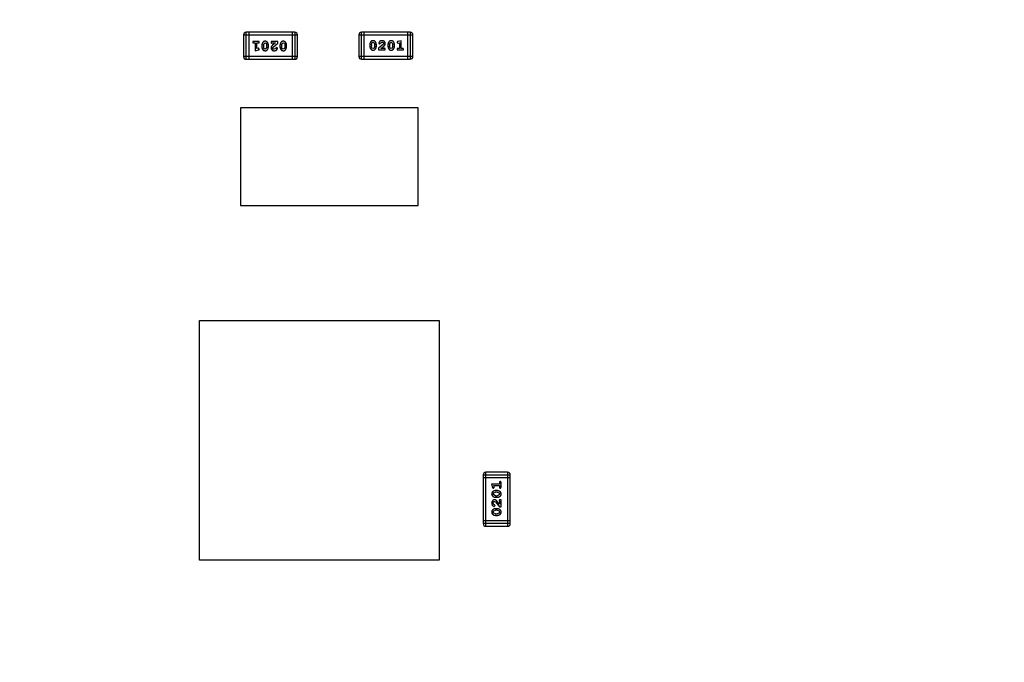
# Model space of a CAD drawing. Header units: inches. Extents: x 246 to 500, y -220 to -17.
# Tile 109 of 118: x 465.96 to 477.06, y -116.61 to -109.37. Entities that reach past the tile are written whole.
import ezdxf

# ---------------------------------------------------------------- set-up
doc = ezdxf.new("R2010")
doc.units = ezdxf.units.IN
doc.header["$LTSCALE"] = 1.21
doc.header["$MEASUREMENT"] = 0
doc.header["$PDMODE"] = 3
doc.header["$PDSIZE"] = 0.3125
doc.layers.get('0').update_dxf_attribs({"linetype": 'CONTINUOUS'})
doc.layers.get('Defpoints').update_dxf_attribs({"linetype": 'CONTINUOUS'})
doc.layers.add('DIM', color=3, linetype='CONTINUOUS')
doc.styles.get("Standard").update_dxf_attribs({"font": 'txt', "width": 0.8})
doc.dimstyles.get("Standard").update_dxf_attribs({"dimtxt": 0.15625, "dimasz": 0.1875, "dimexe": 0.125, "dimexo": 0.0625, "dimgap": 0.09, "dimtad": 0, "dimtih": 1, "dimtoh": 1, "dimzin": 4, "dimdsep": 46, "dimtxsty": 'Standard', "dimblk": '_FILLED', "dimblk1": '_FILLED', "dimblk2": '_FILLED', "dimcen": 0.09, "dimazin": 1, "dimtp": 0.01, "dimtm": 0.01, "dimtfac": 1, "dimtofl": 0, "dimtmove": 0, "dimatfit": 3, "dimldrblk": '_FILLED', "dimfxl": 1, "dimtolj": 1, "dimtzin": 4, "dimarcsym": 0})

# ---------------------------------------------------------------- blocks, each defined once
blk = doc.blocks.new('_FILLED')
at = {"color": 0, "linetype": 'ByBlock'}
blk.add_solid([(0, 0), (-1, 0.1667), (-1, -0.1667)], dxfattribs=at)
blk = doc.blocks.new('*D60')
at = {"layer": 'Defpoints', "color": 0}
for p in [(481.94, -91.858), (457.69, -127.857), (492.101, -127.857)]:
    blk.add_point(p, dxfattribs=at)
at = {"layer": 'DIM', "color": 0, "lineweight": -2}
for p, q in [((482.003, -91.858), (492.226, -91.858)), ((492.101, -93.858), (492.101, -106.834)), ((492.101, -125.857), (492.101, -112.881)), ((457.752, -127.857), (492.226, -127.857))]:
    blk.add_line(p, q, dxfattribs=at)
at = {"layer": 'DIM', "color": 0, "lineweight": -2, "xscale": 2, "yscale": 2, "zscale": 2}
for p, rotation in [((492.101, -91.858), 90), ((492.101, -127.857), 270)]:
    blk.add_blockref('_FILLED', p, dxfattribs=dict(at, rotation=rotation))
at = {"layer": 'DIM', "color": 0, "insert": (492.101, -109.857), "char_height": 2, "attachment_point": 5, "rotation": 90}
blk.add_mtext('\\A1;36.00', dxfattribs=at)

msp = doc.modelspace()

# ---------------------------------------------------------------- linework, layer by layer
at = {"color": 7, "linetype": 'Continuous'}
for p, q in [((468.485, -109.537), (468.485, -109.781)), ((468.485, -109.537), (469.095, -109.537)), ((468.516, -109.811), (468.516, -109.506)), ((469.064, -109.506), (468.516, -109.506)), ((468.546, -109.506), (468.546, -109.811)), ((469.034, -109.506), (469.034, -109.811)), ((469.064, -109.506), (469.064, -109.811)), ((469.095, -109.781), (469.095, -109.537)), ((469.785, -109.537), (469.785, -109.78)), ((469.785, -109.537), (470.395, -109.537)), ((469.816, -109.811), (469.816, -109.506)), ((470.365, -109.506), (469.816, -109.506)), ((469.846, -109.811), (469.846, -109.506)), ((470.334, -109.506), (470.334, -109.811)), ((470.365, -109.506), (470.365, -109.811)), ((470.395, -109.78), (470.395, -109.537)), ((468.653, -109.61), (468.601, -109.61)), ((468.601, -109.627), (468.619, -109.627)), ((468.619, -109.627), (468.619, -109.715)), ((468.636, -109.692), (468.636, -109.627)), ((468.636, -109.627), (468.653, -109.627)), ((468.693, -109.653), (468.693, -109.671)), ((468.71, -109.653), (468.717, -109.632)), ((468.71, -109.653), (468.71, -109.671)), ((468.717, -109.632), (468.729, -109.626)), ((468.729, -109.626), (468.742, -109.631)), ((468.742, -109.631), (468.749, -109.653)), ((468.749, -109.671), (468.749, -109.653)), ((468.767, -109.671), (468.767, -109.653)), ((468.796, -109.61), (468.796, -109.618)), ((468.874, -109.61), (468.796, -109.61)), ((468.805, -109.63), (468.811, -109.627)), ((468.811, -109.627), (468.847, -109.627)), ((468.847, -109.627), (468.813, -109.654)), ((468.819, -109.674), (468.874, -109.629)), ((468.874, -109.629), (468.874, -109.61)), ((468.897, -109.653), (468.897, -109.671)), ((468.914, -109.653), (468.922, -109.632)), ((468.914, -109.653), (468.914, -109.671)), ((468.922, -109.632), (468.934, -109.626)), ((468.934, -109.626), (468.946, -109.631)), ((468.946, -109.631), (468.954, -109.653)), ((468.954, -109.671), (468.954, -109.653)), ((468.971, -109.671), (468.971, -109.653)), ((469.909, -109.647), (469.909, -109.664)), ((469.927, -109.647), (469.934, -109.625)), ((469.927, -109.647), (469.927, -109.664)), ((469.934, -109.625), (469.946, -109.619)), ((469.946, -109.619), (469.958, -109.625)), ((469.958, -109.625), (469.966, -109.647)), ((469.966, -109.664), (469.966, -109.647)), ((469.983, -109.664), (469.983, -109.647)), ((470.062, -109.643), (470.007, -109.688)), ((470.01, -109.631), (470.019, -109.64)), ((470.019, -109.64), (470.027, -109.633)), ((470.027, -109.633), (470.032, -109.625)), ((470.032, -109.625), (470.047, -109.619)), ((470.067, -109.634), (470.062, -109.643)), ((470.114, -109.647), (470.114, -109.664)), ((470.131, -109.647), (470.138, -109.625)), ((470.131, -109.647), (470.131, -109.664)), ((470.138, -109.625), (470.151, -109.619)), ((470.151, -109.619), (470.163, -109.625)), ((470.163, -109.625), (470.17, -109.647)), ((470.17, -109.664), (470.17, -109.647)), ((470.188, -109.664), (470.188, -109.647)), ((470.216, -109.621), (470.224, -109.63)), ((470.224, -109.63), (470.229, -109.629)), ((470.262, -109.602), (470.225, -109.612)), ((470.229, -109.629), (470.244, -109.625)), ((470.244, -109.625), (470.244, -109.69)), ((470.262, -109.69), (470.262, -109.602)), ((468.619, -109.715), (468.655, -109.706)), ((468.651, -109.688), (468.636, -109.692)), ((468.656, -109.687), (468.651, -109.688)), ((468.664, -109.696), (468.656, -109.687)), ((468.717, -109.693), (468.71, -109.671)), ((468.73, -109.698), (468.717, -109.693)), ((468.742, -109.692), (468.73, -109.698)), ((468.749, -109.671), (468.742, -109.692)), ((468.814, -109.684), (468.819, -109.674)), ((468.848, -109.693), (468.833, -109.698)), ((468.853, -109.684), (468.848, -109.693)), ((468.862, -109.678), (468.853, -109.684)), ((468.87, -109.686), (468.862, -109.678)), ((468.922, -109.693), (468.914, -109.671)), ((468.934, -109.698), (468.922, -109.693)), ((468.947, -109.692), (468.934, -109.698)), ((468.954, -109.671), (468.947, -109.692)), ((469.934, -109.686), (469.927, -109.664)), ((469.946, -109.692), (469.934, -109.686)), ((469.959, -109.686), (469.946, -109.692)), ((469.966, -109.664), (469.959, -109.686)), ((470.007, -109.688), (470.007, -109.707)), ((470.007, -109.707), (470.084, -109.707)), ((470.034, -109.69), (470.067, -109.663)), ((470.07, -109.69), (470.034, -109.69)), ((470.075, -109.687), (470.07, -109.69)), ((470.084, -109.707), (470.084, -109.699)), ((470.139, -109.686), (470.131, -109.664)), ((470.151, -109.692), (470.139, -109.686)), ((470.163, -109.686), (470.151, -109.692)), ((470.17, -109.664), (470.163, -109.686)), ((470.244, -109.69), (470.227, -109.69)), ((470.227, -109.707), (470.279, -109.707)), ((470.279, -109.69), (470.262, -109.69)), ((469.095, -109.781), (468.485, -109.781)), ((468.516, -109.811), (469.064, -109.811)), ((470.395, -109.78), (469.785, -109.78)), ((469.816, -109.811), (470.365, -109.811)), ((468.453, -110.359), (468.453, -111.459)), ((470.453, -110.359), (468.453, -110.359)), ((470.453, -111.459), (470.453, -110.359)), ((468.453, -111.459), (470.453, -111.459)), ((467.99, -115.459), (467.99, -112.759)), ((467.99, -112.759), (470.69, -112.759)), ((470.69, -112.759), (470.69, -115.459)), ((471.188, -114.499), (471.188, -115.048)), ((471.188, -114.499), (471.492, -114.499)), ((471.492, -114.53), (471.188, -114.53)), ((471.218, -115.078), (471.218, -114.469)), ((471.462, -114.469), (471.218, -114.469)), ((471.462, -114.469), (471.462, -115.078)), ((471.492, -115.048), (471.492, -114.499)), ((471.372, -114.602), (471.283, -114.602)), ((471.283, -114.602), (471.293, -114.639)), ((471.302, -114.648), (471.312, -114.64)), ((471.307, -114.619), (471.372, -114.619)), ((471.311, -114.634), (471.307, -114.619)), ((471.312, -114.64), (471.311, -114.634)), ((471.372, -114.585), (471.372, -114.602)), ((471.372, -114.619), (471.372, -114.637)), ((471.389, -114.637), (471.389, -114.585)), ((471.301, -114.713), (471.306, -114.701)), ((471.307, -114.725), (471.301, -114.713)), ((471.306, -114.701), (471.328, -114.693)), ((471.328, -114.733), (471.307, -114.725)), ((471.346, -114.676), (471.328, -114.676)), ((471.346, -114.693), (471.328, -114.693)), ((471.328, -114.733), (471.346, -114.733)), ((471.328, -114.75), (471.346, -114.75)), ((471.346, -114.693), (471.367, -114.701)), ((471.368, -114.725), (471.346, -114.733)), ((471.367, -114.701), (471.373, -114.713)), ((471.373, -114.713), (471.368, -114.725)), ((471.306, -114.832), (471.301, -114.817)), ((471.315, -114.837), (471.306, -114.832)), ((471.313, -114.854), (471.321, -114.845)), ((471.315, -114.797), (471.325, -114.802)), ((471.321, -114.845), (471.315, -114.837)), ((471.325, -114.802), (471.37, -114.857)), ((471.372, -114.83), (471.344, -114.797)), ((471.368, -114.789), (471.372, -114.794)), ((471.37, -114.857), (471.389, -114.857)), ((471.372, -114.794), (471.372, -114.83)), ((471.389, -114.78), (471.381, -114.78)), ((471.389, -114.857), (471.389, -114.78)), ((471.301, -114.918), (471.306, -114.905)), ((471.307, -114.93), (471.301, -114.918)), ((471.306, -114.905), (471.328, -114.898)), ((471.328, -114.937), (471.307, -114.93)), ((471.346, -114.881), (471.328, -114.881)), ((471.346, -114.898), (471.328, -114.898)), ((471.328, -114.937), (471.346, -114.937)), ((471.328, -114.955), (471.346, -114.955)), ((471.346, -114.898), (471.367, -114.905)), ((471.368, -114.93), (471.346, -114.937)), ((471.367, -114.905), (471.373, -114.917)), ((471.373, -114.917), (471.368, -114.93)), ((471.492, -115.017), (471.188, -115.017)), ((471.492, -115.048), (471.188, -115.048)), ((471.218, -115.078), (471.462, -115.078)), ((470.69, -115.459), (467.99, -115.459))]:
    msp.add_line(p, q, dxfattribs=at)
for centre, start, end in [((468.516, -109.537), 89.9999, 179.9999), ((469.064, -109.537), 359.9999, 89.9999), ((469.816, -109.537), 89.9999, 179.9999), ((470.365, -109.537), 359.9999, 89.9999), ((468.516, -109.781), 179.9999, 269.9999), ((469.064, -109.781), 269.9999, 359.9999), ((469.816, -109.78), 179.9999, 269.9999), ((470.365, -109.78), 269.9999, 359.9999), ((471.218, -114.499), 89.9999, 179.9999), ((471.462, -114.499), 359.9999, 89.9999), ((471.218, -115.048), 179.9999, 269.9999), ((471.462, -115.048), 269.9999, 359.9999)]:
    msp.add_arc(centre, 0.0305, start, end, dxfattribs=at)
for points, knots in [([(468.601, -109.61), (468.6, -109.61), (468.599, -109.61), (468.596, -109.611), (468.595, -109.611), (468.593, -109.612), (468.592, -109.614), (468.591, -109.615), (468.59, -109.617), (468.59, -109.618), (468.59, -109.619)], [0, 0, 0, 0, 0.169012, 0.317488, 0.445429, 0.560977, 0.67065, 0.776666, 0.88492, 1, 1, 1, 1]), ([(468.59, -109.619), (468.59, -109.619), (468.59, -109.62), (468.591, -109.622), (468.592, -109.624), (468.593, -109.625), (468.595, -109.626), (468.596, -109.627), (468.599, -109.627), (468.6, -109.627), (468.601, -109.627)], [0, 0, 0, 0, 0.11517, 0.223509, 0.328254, 0.438012, 0.553651, 0.682263, 0.830856, 1, 1, 1, 1]), ([(468.664, -109.619), (468.664, -109.618), (468.664, -109.617), (468.664, -109.615), (468.663, -109.614), (468.662, -109.612), (468.66, -109.611), (468.658, -109.611), (468.656, -109.61), (468.654, -109.61), (468.653, -109.61)], [0, 0, 0, 0, 0.115051, 0.223278, 0.329269, 0.437893, 0.554681, 0.682591, 0.83103, 1, 1, 1, 1]), ([(468.653, -109.627), (468.654, -109.627), (468.656, -109.627), (468.658, -109.627), (468.66, -109.626), (468.662, -109.625), (468.663, -109.624), (468.664, -109.622), (468.664, -109.62), (468.664, -109.619), (468.664, -109.619)], [0, 0, 0, 0, 0.169102, 0.317658, 0.446239, 0.563118, 0.671828, 0.776546, 0.884858, 1, 1, 1, 1]), ([(468.73, -109.608), (468.728, -109.609), (468.725, -109.609), (468.721, -109.609), (468.717, -109.61), (468.714, -109.612), (468.71, -109.614), (468.707, -109.617), (468.705, -109.619), (468.702, -109.623), (468.7, -109.626), (468.698, -109.63), (468.696, -109.634), (468.695, -109.638), (468.694, -109.641), (468.693, -109.645), (468.693, -109.649), (468.693, -109.652), (468.693, -109.653)], [0, 0, 0, 0, 0.067217, 0.131051, 0.19272, 0.252824, 0.312745, 0.373449, 0.436041, 0.501494, 0.567761, 0.632087, 0.695096, 0.757109, 0.817993, 0.878657, 0.939311, 1, 1, 1, 1]), ([(468.767, -109.653), (468.767, -109.652), (468.767, -109.65), (468.766, -109.647), (468.766, -109.644), (468.765, -109.64), (468.764, -109.637), (468.763, -109.634), (468.762, -109.631), (468.76, -109.629), (468.759, -109.626), (468.757, -109.623), (468.755, -109.621), (468.754, -109.619), (468.752, -109.617), (468.75, -109.615), (468.749, -109.614), (468.746, -109.612), (468.743, -109.611), (468.739, -109.609), (468.734, -109.609), (468.731, -109.609), (468.73, -109.608)], [0, 0, 0, 0, 0.049886, 0.09882, 0.148132, 0.19689, 0.246038, 0.295176, 0.345305, 0.395692, 0.445312, 0.491875, 0.535813, 0.577009, 0.616081, 0.652689, 0.687585, 0.720206, 0.785062, 0.85223, 0.923759, 1, 1, 1, 1]), ([(468.796, -109.618), (468.796, -109.619), (468.797, -109.621), (468.797, -109.624), (468.798, -109.626), (468.799, -109.628), (468.8, -109.629), (468.802, -109.63), (468.803, -109.63), (468.804, -109.63), (468.805, -109.63)], [0, 0, 0, 0, 0.1844, 0.34094, 0.473574, 0.586824, 0.690029, 0.789175, 0.890445, 1, 1, 1, 1]), ([(468.813, -109.654), (468.812, -109.655), (468.811, -109.657), (468.808, -109.659), (468.806, -109.661), (468.804, -109.663), (468.803, -109.665), (468.801, -109.667), (468.8, -109.668), (468.799, -109.67), (468.798, -109.673), (468.797, -109.676), (468.797, -109.679), (468.796, -109.682), (468.796, -109.683)], [0, 0, 0, 0, 0.103002, 0.197728, 0.285279, 0.365235, 0.437224, 0.502446, 0.560545, 0.611446, 0.707576, 0.80349, 0.900532, 1, 1, 1, 1]), ([(468.934, -109.608), (468.933, -109.609), (468.93, -109.609), (468.926, -109.609), (468.922, -109.61), (468.918, -109.612), (468.915, -109.614), (468.912, -109.617), (468.909, -109.619), (468.907, -109.623), (468.904, -109.626), (468.902, -109.63), (468.901, -109.634), (468.899, -109.638), (468.898, -109.641), (468.898, -109.645), (468.897, -109.649), (468.897, -109.652), (468.897, -109.653)], [0, 0, 0, 0, 0.067217, 0.131051, 0.19272, 0.252824, 0.312745, 0.373449, 0.436041, 0.501494, 0.567761, 0.632087, 0.695096, 0.757109, 0.817993, 0.878657, 0.939311, 1, 1, 1, 1]), ([(468.971, -109.653), (468.971, -109.652), (468.971, -109.65), (468.971, -109.647), (468.97, -109.644), (468.97, -109.64), (468.969, -109.637), (468.968, -109.634), (468.966, -109.631), (468.965, -109.629), (468.963, -109.626), (468.962, -109.623), (468.96, -109.621), (468.958, -109.619), (468.957, -109.617), (468.955, -109.615), (468.953, -109.614), (468.951, -109.612), (468.948, -109.611), (468.943, -109.609), (468.939, -109.609), (468.936, -109.609), (468.934, -109.608)], [0, 0, 0, 0, 0.049886, 0.09882, 0.148132, 0.19689, 0.246038, 0.295176, 0.345305, 0.395692, 0.445312, 0.491875, 0.535813, 0.577009, 0.616081, 0.652689, 0.687585, 0.720206, 0.785062, 0.85223, 0.923759, 1, 1, 1, 1]), ([(469.946, -109.602), (469.945, -109.602), (469.942, -109.602), (469.938, -109.603), (469.934, -109.604), (469.93, -109.605), (469.927, -109.608), (469.924, -109.61), (469.921, -109.613), (469.919, -109.616), (469.917, -109.62), (469.915, -109.624), (469.913, -109.627), (469.912, -109.631), (469.911, -109.635), (469.91, -109.639), (469.909, -109.643), (469.909, -109.645), (469.909, -109.647)], [0, 0, 0, 0, 0.06692, 0.130834, 0.19258, 0.252759, 0.312631, 0.373411, 0.436359, 0.501894, 0.568244, 0.632472, 0.69556, 0.757163, 0.818592, 0.878885, 0.939235, 1, 1, 1, 1]), ([(469.983, -109.647), (469.983, -109.645), (469.983, -109.643), (469.983, -109.64), (469.982, -109.637), (469.982, -109.634), (469.981, -109.631), (469.98, -109.628), (469.978, -109.625), (469.977, -109.622), (469.975, -109.619), (469.974, -109.617), (469.972, -109.614), (469.97, -109.612), (469.969, -109.61), (469.967, -109.609), (469.965, -109.607), (469.963, -109.606), (469.96, -109.604), (469.955, -109.603), (469.951, -109.602), (469.948, -109.602), (469.946, -109.602)], [0, 0, 0, 0, 0.049855, 0.099516, 0.148482, 0.19758, 0.246804, 0.296268, 0.346517, 0.397047, 0.446826, 0.49336, 0.537801, 0.579207, 0.617974, 0.654833, 0.689171, 0.722088, 0.786392, 0.853518, 0.924186, 1, 1, 1, 1]), ([(470.047, -109.602), (470.046, -109.602), (470.042, -109.602), (470.037, -109.603), (470.033, -109.604), (470.028, -109.606), (470.024, -109.609), (470.02, -109.612), (470.017, -109.615), (470.015, -109.619), (470.013, -109.622), (470.011, -109.625), (470.01, -109.628), (470.01, -109.63), (470.01, -109.631)], [0, 0, 0, 0, 0.098286, 0.193983, 0.289056, 0.384352, 0.477435, 0.566197, 0.652355, 0.737986, 0.818188, 0.887401, 0.94802, 1, 1, 1, 1]), ([(470.084, -109.635), (470.084, -109.634), (470.084, -109.631), (470.083, -109.628), (470.083, -109.625), (470.081, -109.622), (470.08, -109.619), (470.078, -109.617), (470.076, -109.614), (470.074, -109.611), (470.071, -109.609), (470.068, -109.607), (470.065, -109.606), (470.062, -109.604), (470.059, -109.603), (470.055, -109.602), (470.051, -109.602), (470.049, -109.602), (470.047, -109.602)], [0, 0, 0, 0, 0.060981, 0.120256, 0.178148, 0.236115, 0.293993, 0.352864, 0.413358, 0.476056, 0.539296, 0.602396, 0.665116, 0.728325, 0.792919, 0.859317, 0.928302, 1, 1, 1, 1]), ([(470.047, -109.619), (470.049, -109.619), (470.051, -109.619), (470.055, -109.62), (470.058, -109.622), (470.061, -109.624), (470.064, -109.626), (470.065, -109.628), (470.066, -109.631), (470.067, -109.633), (470.067, -109.634)], [0, 0, 0, 0, 0.156344, 0.299348, 0.4327, 0.561, 0.682299, 0.791883, 0.89611, 1, 1, 1, 1]), ([(470.067, -109.663), (470.068, -109.662), (470.07, -109.661), (470.072, -109.659), (470.074, -109.656), (470.076, -109.654), (470.078, -109.653), (470.079, -109.651), (470.08, -109.649), (470.081, -109.647), (470.082, -109.645), (470.083, -109.641), (470.084, -109.638), (470.084, -109.636), (470.084, -109.635)], [0, 0, 0, 0, 0.103002, 0.197728, 0.285279, 0.365235, 0.437224, 0.502446, 0.560545, 0.611446, 0.707576, 0.80349, 0.900532, 1, 1, 1, 1]), ([(470.151, -109.602), (470.149, -109.602), (470.146, -109.602), (470.142, -109.603), (470.138, -109.604), (470.135, -109.605), (470.132, -109.608), (470.129, -109.61), (470.126, -109.613), (470.123, -109.616), (470.121, -109.62), (470.119, -109.624), (470.118, -109.627), (470.116, -109.631), (470.115, -109.635), (470.114, -109.639), (470.114, -109.643), (470.114, -109.645), (470.114, -109.647)], [0, 0, 0, 0, 0.06692, 0.130834, 0.19258, 0.252759, 0.312631, 0.373411, 0.436359, 0.501894, 0.568244, 0.632472, 0.69556, 0.757163, 0.818592, 0.878885, 0.939235, 1, 1, 1, 1]), ([(470.188, -109.647), (470.188, -109.645), (470.188, -109.643), (470.187, -109.64), (470.187, -109.637), (470.186, -109.634), (470.185, -109.631), (470.184, -109.628), (470.183, -109.625), (470.181, -109.622), (470.18, -109.619), (470.178, -109.617), (470.176, -109.614), (470.175, -109.612), (470.173, -109.61), (470.171, -109.609), (470.17, -109.607), (470.167, -109.606), (470.164, -109.604), (470.16, -109.603), (470.155, -109.602), (470.152, -109.602), (470.151, -109.602)], [0, 0, 0, 0, 0.049855, 0.099516, 0.148482, 0.19758, 0.246804, 0.296268, 0.346517, 0.397047, 0.446826, 0.49336, 0.537801, 0.579207, 0.617974, 0.654833, 0.689171, 0.722088, 0.786392, 0.853518, 0.924186, 1, 1, 1, 1]), ([(470.225, -109.612), (470.224, -109.612), (470.223, -109.613), (470.221, -109.613), (470.219, -109.614), (470.218, -109.615), (470.217, -109.617), (470.216, -109.618), (470.216, -109.619), (470.216, -109.62), (470.216, -109.621)], [0, 0, 0, 0, 0.187321, 0.344927, 0.475328, 0.579604, 0.674244, 0.773631, 0.882025, 1, 1, 1, 1]), ([(468.655, -109.706), (468.656, -109.705), (468.658, -109.705), (468.66, -109.704), (468.661, -109.703), (468.663, -109.702), (468.663, -109.701), (468.664, -109.7), (468.664, -109.698), (468.664, -109.697), (468.664, -109.696)], [0, 0, 0, 0, 0.187321, 0.344927, 0.475328, 0.579604, 0.674244, 0.773631, 0.882025, 1, 1, 1, 1]), ([(468.693, -109.671), (468.693, -109.672), (468.693, -109.674), (468.693, -109.677), (468.694, -109.68), (468.694, -109.683), (468.695, -109.687), (468.696, -109.69), (468.698, -109.693), (468.699, -109.695), (468.701, -109.698), (468.702, -109.701), (468.704, -109.703), (468.706, -109.705), (468.707, -109.707), (468.709, -109.709), (468.711, -109.71), (468.713, -109.712), (468.716, -109.713), (468.72, -109.714), (468.725, -109.715), (468.728, -109.715), (468.73, -109.715)], [0, 0, 0, 0, 0.049855, 0.099516, 0.148482, 0.19758, 0.246804, 0.296268, 0.346517, 0.397047, 0.446826, 0.49336, 0.537801, 0.579207, 0.617974, 0.654833, 0.689171, 0.722088, 0.786392, 0.853518, 0.924186, 1, 1, 1, 1]), ([(468.73, -109.715), (468.731, -109.715), (468.734, -109.715), (468.738, -109.715), (468.742, -109.713), (468.746, -109.712), (468.749, -109.71), (468.752, -109.707), (468.755, -109.704), (468.757, -109.701), (468.759, -109.697), (468.761, -109.694), (468.763, -109.69), (468.764, -109.686), (468.765, -109.682), (468.766, -109.679), (468.766, -109.675), (468.767, -109.672), (468.767, -109.671)], [0, 0, 0, 0, 0.06692, 0.130834, 0.19258, 0.252759, 0.312631, 0.373411, 0.436359, 0.501894, 0.568244, 0.632472, 0.69556, 0.757163, 0.818592, 0.878885, 0.939235, 1, 1, 1, 1]), ([(468.796, -109.683), (468.796, -109.684), (468.797, -109.686), (468.797, -109.689), (468.798, -109.692), (468.799, -109.695), (468.8, -109.698), (468.802, -109.701), (468.804, -109.703), (468.807, -109.706), (468.809, -109.708), (468.812, -109.71), (468.815, -109.712), (468.818, -109.713), (468.822, -109.714), (468.825, -109.715), (468.829, -109.715), (468.832, -109.715), (468.833, -109.715)], [0, 0, 0, 0, 0.060981, 0.120256, 0.178148, 0.236115, 0.293993, 0.352864, 0.413358, 0.476056, 0.539296, 0.602396, 0.665116, 0.728325, 0.792919, 0.859317, 0.928302, 1, 1, 1, 1]), ([(468.833, -109.698), (468.832, -109.698), (468.829, -109.698), (468.825, -109.697), (468.822, -109.696), (468.819, -109.694), (468.817, -109.692), (468.815, -109.689), (468.814, -109.686), (468.814, -109.685), (468.814, -109.684)], [0, 0, 0, 0, 0.156344, 0.299348, 0.4327, 0.561, 0.682299, 0.791883, 0.89611, 1, 1, 1, 1]), ([(468.833, -109.715), (468.835, -109.715), (468.838, -109.715), (468.843, -109.714), (468.848, -109.713), (468.852, -109.711), (468.856, -109.709), (468.86, -109.706), (468.863, -109.702), (468.866, -109.699), (468.868, -109.695), (468.869, -109.692), (468.87, -109.689), (468.87, -109.687), (468.87, -109.686)], [0, 0, 0, 0, 0.098286, 0.193983, 0.289056, 0.384352, 0.477435, 0.566197, 0.652355, 0.737986, 0.818188, 0.887401, 0.94802, 1, 1, 1, 1]), ([(468.897, -109.671), (468.897, -109.672), (468.897, -109.674), (468.897, -109.677), (468.898, -109.68), (468.899, -109.683), (468.9, -109.687), (468.901, -109.69), (468.902, -109.693), (468.904, -109.695), (468.905, -109.698), (468.907, -109.701), (468.908, -109.703), (468.91, -109.705), (468.912, -109.707), (468.913, -109.709), (468.915, -109.71), (468.918, -109.712), (468.921, -109.713), (468.925, -109.714), (468.929, -109.715), (468.933, -109.715), (468.934, -109.715)], [0, 0, 0, 0, 0.049855, 0.099516, 0.148482, 0.19758, 0.246804, 0.296268, 0.346517, 0.397047, 0.446826, 0.49336, 0.537801, 0.579207, 0.617974, 0.654833, 0.689171, 0.722088, 0.786392, 0.853518, 0.924186, 1, 1, 1, 1]), ([(468.934, -109.715), (468.936, -109.715), (468.939, -109.715), (468.943, -109.715), (468.946, -109.713), (468.95, -109.712), (468.953, -109.71), (468.956, -109.707), (468.959, -109.704), (468.962, -109.701), (468.964, -109.697), (468.966, -109.694), (468.967, -109.69), (468.969, -109.686), (468.97, -109.682), (468.971, -109.679), (468.971, -109.675), (468.971, -109.672), (468.971, -109.671)], [0, 0, 0, 0, 0.06692, 0.130834, 0.19258, 0.252759, 0.312631, 0.373411, 0.436359, 0.501894, 0.568244, 0.632472, 0.69556, 0.757163, 0.818592, 0.878885, 0.939235, 1, 1, 1, 1]), ([(469.909, -109.664), (469.909, -109.665), (469.909, -109.667), (469.91, -109.671), (469.91, -109.674), (469.911, -109.677), (469.912, -109.68), (469.913, -109.683), (469.914, -109.686), (469.916, -109.689), (469.917, -109.692), (469.919, -109.694), (469.92, -109.696), (469.922, -109.698), (469.924, -109.7), (469.925, -109.702), (469.927, -109.703), (469.93, -109.705), (469.933, -109.707), (469.937, -109.708), (469.942, -109.709), (469.945, -109.709), (469.946, -109.709)], [0, 0, 0, 0, 0.049886, 0.09882, 0.148132, 0.19689, 0.246038, 0.295176, 0.345305, 0.395692, 0.445312, 0.491875, 0.535813, 0.577009, 0.616081, 0.652689, 0.687585, 0.720206, 0.785062, 0.85223, 0.923759, 1, 1, 1, 1]), ([(469.946, -109.709), (469.948, -109.709), (469.951, -109.709), (469.955, -109.708), (469.959, -109.707), (469.962, -109.705), (469.965, -109.703), (469.968, -109.701), (469.971, -109.698), (469.974, -109.694), (469.976, -109.691), (469.978, -109.687), (469.98, -109.684), (469.981, -109.68), (469.982, -109.676), (469.983, -109.672), (469.983, -109.668), (469.983, -109.666), (469.983, -109.664)], [0, 0, 0, 0, 0.067217, 0.131051, 0.19272, 0.252824, 0.312745, 0.373449, 0.436041, 0.501494, 0.567761, 0.632087, 0.695096, 0.757109, 0.817993, 0.878657, 0.939311, 1, 1, 1, 1]), ([(470.084, -109.699), (470.084, -109.698), (470.084, -109.696), (470.083, -109.694), (470.083, -109.691), (470.082, -109.69), (470.08, -109.688), (470.079, -109.688), (470.077, -109.687), (470.076, -109.687), (470.075, -109.687)], [0, 0, 0, 0, 0.1844, 0.34094, 0.473574, 0.586824, 0.690029, 0.789175, 0.890445, 1, 1, 1, 1]), ([(470.114, -109.664), (470.114, -109.665), (470.114, -109.667), (470.114, -109.671), (470.115, -109.674), (470.115, -109.677), (470.116, -109.68), (470.117, -109.683), (470.119, -109.686), (470.12, -109.689), (470.122, -109.692), (470.123, -109.694), (470.125, -109.696), (470.127, -109.698), (470.128, -109.7), (470.13, -109.702), (470.132, -109.703), (470.134, -109.705), (470.137, -109.707), (470.141, -109.708), (470.146, -109.709), (470.149, -109.709), (470.151, -109.709)], [0, 0, 0, 0, 0.049886, 0.09882, 0.148132, 0.19689, 0.246038, 0.295176, 0.345305, 0.395692, 0.445312, 0.491875, 0.535813, 0.577009, 0.616081, 0.652689, 0.687585, 0.720206, 0.785062, 0.85223, 0.923759, 1, 1, 1, 1]), ([(470.151, -109.709), (470.152, -109.709), (470.155, -109.709), (470.159, -109.708), (470.163, -109.707), (470.167, -109.705), (470.17, -109.703), (470.173, -109.701), (470.176, -109.698), (470.178, -109.694), (470.18, -109.691), (470.182, -109.687), (470.184, -109.684), (470.185, -109.68), (470.186, -109.676), (470.187, -109.672), (470.188, -109.668), (470.188, -109.666), (470.188, -109.664)], [0, 0, 0, 0, 0.067217, 0.131051, 0.19272, 0.252824, 0.312745, 0.373449, 0.436041, 0.501494, 0.567761, 0.632087, 0.695096, 0.757109, 0.817993, 0.878657, 0.939311, 1, 1, 1, 1]), ([(470.227, -109.69), (470.226, -109.69), (470.225, -109.69), (470.222, -109.691), (470.22, -109.691), (470.219, -109.692), (470.218, -109.694), (470.217, -109.695), (470.216, -109.697), (470.216, -109.698), (470.216, -109.699)], [0, 0, 0, 0, 0.169102, 0.317658, 0.446239, 0.563118, 0.671828, 0.776546, 0.884858, 1, 1, 1, 1]), ([(470.216, -109.699), (470.216, -109.699), (470.216, -109.7), (470.217, -109.702), (470.218, -109.704), (470.219, -109.705), (470.22, -109.706), (470.222, -109.707), (470.225, -109.707), (470.226, -109.707), (470.227, -109.707)], [0, 0, 0, 0, 0.115051, 0.223278, 0.329269, 0.437893, 0.554681, 0.682591, 0.83103, 1, 1, 1, 1]), ([(470.29, -109.699), (470.29, -109.698), (470.29, -109.697), (470.289, -109.695), (470.289, -109.694), (470.287, -109.692), (470.286, -109.691), (470.284, -109.691), (470.282, -109.69), (470.28, -109.69), (470.279, -109.69)], [0, 0, 0, 0, 0.11517, 0.223509, 0.328254, 0.438012, 0.553651, 0.682263, 0.830856, 1, 1, 1, 1]), ([(470.279, -109.707), (470.28, -109.707), (470.282, -109.707), (470.284, -109.707), (470.286, -109.706), (470.287, -109.705), (470.289, -109.704), (470.289, -109.702), (470.29, -109.7), (470.29, -109.699), (470.29, -109.699)], [0, 0, 0, 0, 0.169012, 0.317488, 0.445429, 0.560977, 0.67065, 0.776666, 0.88492, 1, 1, 1, 1]), ([(471.293, -114.639), (471.294, -114.64), (471.294, -114.641), (471.295, -114.643), (471.296, -114.645), (471.297, -114.646), (471.298, -114.647), (471.299, -114.647), (471.301, -114.648), (471.302, -114.648), (471.302, -114.648)], [0, 0, 0, 0, 0.187321, 0.344927, 0.475328, 0.579604, 0.674244, 0.773631, 0.882025, 1, 1, 1, 1]), ([(471.38, -114.574), (471.38, -114.574), (471.378, -114.574), (471.377, -114.574), (471.375, -114.575), (471.374, -114.576), (471.373, -114.578), (471.372, -114.58), (471.372, -114.582), (471.372, -114.584), (471.372, -114.585)], [0, 0, 0, 0, 0.11517, 0.223509, 0.328254, 0.438012, 0.553651, 0.682263, 0.830856, 1, 1, 1, 1]), ([(471.372, -114.637), (471.372, -114.638), (471.372, -114.639), (471.372, -114.642), (471.373, -114.644), (471.374, -114.645), (471.375, -114.646), (471.377, -114.647), (471.378, -114.648), (471.38, -114.648), (471.38, -114.648)], [0, 0, 0, 0, 0.169102, 0.317658, 0.446239, 0.563118, 0.671828, 0.776546, 0.884858, 1, 1, 1, 1]), ([(471.389, -114.585), (471.389, -114.584), (471.389, -114.582), (471.388, -114.58), (471.388, -114.578), (471.387, -114.576), (471.385, -114.575), (471.384, -114.574), (471.382, -114.574), (471.381, -114.574), (471.38, -114.574)], [0, 0, 0, 0, 0.169012, 0.317488, 0.445429, 0.560977, 0.67065, 0.776666, 0.88492, 1, 1, 1, 1]), ([(471.38, -114.648), (471.381, -114.648), (471.382, -114.648), (471.384, -114.647), (471.385, -114.646), (471.387, -114.645), (471.388, -114.644), (471.388, -114.642), (471.389, -114.639), (471.389, -114.638), (471.389, -114.637)], [0, 0, 0, 0, 0.115051, 0.223278, 0.329269, 0.437893, 0.554681, 0.682591, 0.83103, 1, 1, 1, 1]), ([(471.328, -114.676), (471.327, -114.676), (471.325, -114.676), (471.322, -114.676), (471.319, -114.677), (471.315, -114.678), (471.312, -114.679), (471.309, -114.68), (471.306, -114.681), (471.303, -114.682), (471.301, -114.684), (471.298, -114.686), (471.296, -114.687), (471.294, -114.689), (471.292, -114.691), (471.29, -114.692), (471.289, -114.694), (471.287, -114.697), (471.286, -114.7), (471.284, -114.704), (471.284, -114.708), (471.283, -114.712), (471.283, -114.713)], [0, 0, 0, 0, 0.049855, 0.099516, 0.148482, 0.19758, 0.246804, 0.296268, 0.346517, 0.397047, 0.446826, 0.49336, 0.537801, 0.579207, 0.617974, 0.654833, 0.689171, 0.722088, 0.786392, 0.853518, 0.924186, 1, 1, 1, 1]), ([(471.283, -114.713), (471.283, -114.715), (471.284, -114.717), (471.284, -114.722), (471.285, -114.725), (471.287, -114.729), (471.289, -114.732), (471.292, -114.735), (471.295, -114.738), (471.298, -114.741), (471.301, -114.743), (471.305, -114.745), (471.309, -114.746), (471.313, -114.748), (471.316, -114.749), (471.32, -114.749), (471.324, -114.75), (471.327, -114.75), (471.328, -114.75)], [0, 0, 0, 0, 0.06692, 0.130834, 0.19258, 0.252759, 0.312631, 0.373411, 0.436359, 0.501894, 0.568244, 0.632472, 0.69556, 0.757163, 0.818592, 0.878885, 0.939235, 1, 1, 1, 1]), ([(471.39, -114.713), (471.39, -114.712), (471.39, -114.709), (471.39, -114.705), (471.388, -114.701), (471.387, -114.697), (471.385, -114.694), (471.382, -114.691), (471.379, -114.688), (471.376, -114.686), (471.372, -114.683), (471.369, -114.681), (471.365, -114.68), (471.361, -114.678), (471.357, -114.677), (471.354, -114.677), (471.35, -114.676), (471.347, -114.676), (471.346, -114.676)], [0, 0, 0, 0, 0.067217, 0.131051, 0.19272, 0.252824, 0.312745, 0.373449, 0.436041, 0.501494, 0.567761, 0.632087, 0.695096, 0.757109, 0.817993, 0.878657, 0.939311, 1, 1, 1, 1]), ([(471.346, -114.75), (471.347, -114.75), (471.349, -114.75), (471.352, -114.75), (471.355, -114.749), (471.358, -114.748), (471.361, -114.748), (471.364, -114.746), (471.367, -114.745), (471.37, -114.744), (471.373, -114.742), (471.376, -114.741), (471.378, -114.739), (471.38, -114.737), (471.382, -114.736), (471.384, -114.734), (471.385, -114.732), (471.387, -114.73), (471.388, -114.727), (471.389, -114.722), (471.39, -114.718), (471.39, -114.715), (471.39, -114.713)], [0, 0, 0, 0, 0.049886, 0.09882, 0.148132, 0.19689, 0.246038, 0.295176, 0.345305, 0.395692, 0.445312, 0.491875, 0.535813, 0.577009, 0.616081, 0.652689, 0.687585, 0.720206, 0.785062, 0.85223, 0.923759, 1, 1, 1, 1]), ([(471.316, -114.78), (471.315, -114.78), (471.313, -114.78), (471.31, -114.78), (471.307, -114.781), (471.304, -114.782), (471.301, -114.784), (471.298, -114.786), (471.295, -114.788), (471.293, -114.79), (471.291, -114.793), (471.289, -114.796), (471.287, -114.799), (471.286, -114.802), (471.285, -114.805), (471.284, -114.809), (471.284, -114.813), (471.283, -114.815), (471.283, -114.817)], [0, 0, 0, 0, 0.060981, 0.120256, 0.178148, 0.236115, 0.293993, 0.352864, 0.413358, 0.476056, 0.539296, 0.602396, 0.665116, 0.728325, 0.792919, 0.859317, 0.928302, 1, 1, 1, 1]), ([(471.283, -114.817), (471.283, -114.818), (471.284, -114.822), (471.284, -114.827), (471.286, -114.831), (471.288, -114.836), (471.29, -114.84), (471.293, -114.844), (471.296, -114.847), (471.3, -114.849), (471.304, -114.851), (471.307, -114.853), (471.31, -114.854), (471.312, -114.854), (471.313, -114.854)], [0, 0, 0, 0, 0.098286, 0.193983, 0.289056, 0.384352, 0.477435, 0.566197, 0.652355, 0.737986, 0.818188, 0.887401, 0.94802, 1, 1, 1, 1]), ([(471.301, -114.817), (471.301, -114.815), (471.301, -114.813), (471.302, -114.809), (471.303, -114.805), (471.305, -114.803), (471.307, -114.8), (471.31, -114.798), (471.312, -114.797), (471.314, -114.797), (471.315, -114.797)], [0, 0, 0, 0, 0.156344, 0.299348, 0.4327, 0.561, 0.682299, 0.791883, 0.89611, 1, 1, 1, 1]), ([(471.344, -114.797), (471.344, -114.796), (471.342, -114.794), (471.34, -114.792), (471.338, -114.79), (471.336, -114.788), (471.334, -114.786), (471.332, -114.785), (471.331, -114.784), (471.329, -114.783), (471.326, -114.781), (471.323, -114.781), (471.32, -114.78), (471.317, -114.78), (471.316, -114.78)], [0, 0, 0, 0, 0.103002, 0.197728, 0.285279, 0.365235, 0.437224, 0.502446, 0.560545, 0.611446, 0.707576, 0.80349, 0.900532, 1, 1, 1, 1]), ([(471.381, -114.78), (471.38, -114.78), (471.378, -114.78), (471.375, -114.78), (471.373, -114.781), (471.371, -114.782), (471.37, -114.783), (471.369, -114.785), (471.368, -114.787), (471.368, -114.788), (471.368, -114.789)], [0, 0, 0, 0, 0.1844, 0.34094, 0.473574, 0.586824, 0.690029, 0.789175, 0.890445, 1, 1, 1, 1]), ([(471.328, -114.881), (471.327, -114.881), (471.325, -114.881), (471.322, -114.881), (471.319, -114.881), (471.315, -114.882), (471.312, -114.883), (471.309, -114.884), (471.306, -114.885), (471.303, -114.887), (471.301, -114.889), (471.298, -114.89), (471.296, -114.892), (471.294, -114.894), (471.292, -114.895), (471.29, -114.897), (471.289, -114.899), (471.287, -114.901), (471.286, -114.904), (471.284, -114.908), (471.284, -114.913), (471.283, -114.916), (471.283, -114.918)], [0, 0, 0, 0, 0.049855, 0.099516, 0.148482, 0.19758, 0.246804, 0.296268, 0.346517, 0.397047, 0.446826, 0.49336, 0.537801, 0.579207, 0.617974, 0.654833, 0.689171, 0.722088, 0.786392, 0.853518, 0.924186, 1, 1, 1, 1]), ([(471.283, -114.918), (471.283, -114.919), (471.284, -114.922), (471.284, -114.926), (471.285, -114.93), (471.287, -114.933), (471.289, -114.937), (471.292, -114.94), (471.295, -114.943), (471.298, -114.945), (471.301, -114.947), (471.305, -114.949), (471.309, -114.951), (471.313, -114.952), (471.316, -114.953), (471.32, -114.954), (471.324, -114.954), (471.327, -114.955), (471.328, -114.955)], [0, 0, 0, 0, 0.06692, 0.130834, 0.19258, 0.252759, 0.312631, 0.373411, 0.436359, 0.501894, 0.568244, 0.632472, 0.69556, 0.757163, 0.818592, 0.878885, 0.939235, 1, 1, 1, 1]), ([(471.39, -114.917), (471.39, -114.916), (471.39, -114.913), (471.39, -114.909), (471.388, -114.905), (471.387, -114.902), (471.385, -114.898), (471.382, -114.895), (471.379, -114.893), (471.376, -114.89), (471.372, -114.888), (471.369, -114.886), (471.365, -114.884), (471.361, -114.883), (471.357, -114.882), (471.354, -114.881), (471.35, -114.881), (471.347, -114.881), (471.346, -114.881)], [0, 0, 0, 0, 0.067217, 0.131051, 0.19272, 0.252824, 0.312745, 0.373449, 0.436041, 0.501494, 0.567761, 0.632087, 0.695096, 0.757109, 0.817993, 0.878657, 0.939311, 1, 1, 1, 1]), ([(471.346, -114.955), (471.347, -114.955), (471.349, -114.954), (471.352, -114.954), (471.355, -114.954), (471.358, -114.953), (471.361, -114.952), (471.364, -114.951), (471.367, -114.95), (471.37, -114.948), (471.373, -114.947), (471.376, -114.945), (471.378, -114.943), (471.38, -114.942), (471.382, -114.94), (471.384, -114.938), (471.385, -114.937), (471.387, -114.934), (471.388, -114.931), (471.389, -114.927), (471.39, -114.922), (471.39, -114.919), (471.39, -114.917)], [0, 0, 0, 0, 0.049886, 0.09882, 0.148132, 0.19689, 0.246038, 0.295176, 0.345305, 0.395692, 0.445312, 0.491875, 0.535813, 0.577009, 0.616081, 0.652689, 0.687585, 0.720206, 0.785062, 0.85223, 0.923759, 1, 1, 1, 1])]:
    msp.add_open_spline(points, degree=3, knots=knots, dxfattribs=at)

# ---------------------------------------------------------------- dimensions: what is measured, and where the dimension line sits
at = {"layer": 'DIM'}
dim = msp.add_linear_dim(base=(492.101, -127.857), p1=(481.94, -91.858), p2=(457.69, -127.857), angle=90, dimstyle='Standard', override={"dimtxt": 2, "dimasz": 2, "dimtih": 0, "dimtoh": 0, "dimzin": 0, "dimcen": 0.198, "dimadec": 0, "dimazin": 0, "dimtp": 0, "dimtm": 0, "dimtdec": 4, "dimtzin": 0}, dxfattribs=at)
dim.commit()
dim.dimension.update_dxf_attribs({"geometry": '*D60', "text_midpoint": (492.101, -109.857)})

doc.saveas('drawing.dxf')
